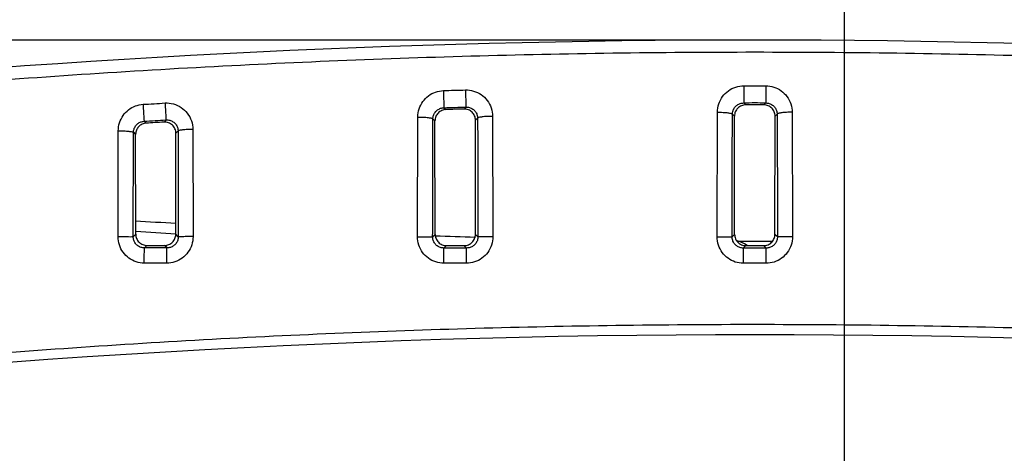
# Model space of a CAD drawing. Header units: inches. Extents: x 0 to 34, y 0 to 22.
# Tile 65 of 98: x 10.2 to 12.9, y 18.5 to 19.6. Entities that reach past the tile are written whole.
import ezdxf

# ---------------------------------------------------------------- set-up
doc = ezdxf.new("R2010")
doc.units = ezdxf.units.IN
doc.header["$LTSCALE"] = 1.87
doc.header["$MEASUREMENT"] = 0
doc.layers.get('0').update_dxf_attribs({"linetype": 'CONTINUOUS'})
doc.layers.add('DIMENSIONS', color=7, linetype='CONTINUOUS')
doc.styles.get("Standard").update_dxf_attribs({"font": 'txt', "width": 0.8})
doc.dimstyles.new('DIMSTYLE_1', dxfattribs={"dimtxt": 0.125, "dimasz": 0.18, "dimexe": 0.18, "dimexo": 0.0625, "dimgap": 0.09, "dimtad": 0, "dimtih": 1, "dimtoh": 1, "dimdec": 3, "dimzin": 4, "dimdsep": 46, "dimtxsty": 'STANDARD', "dimblk": '_FILLED', "dimblk1": '_FILLED', "dimblk2": '_FILLED', "dimcen": 0.09, "dimadec": 0, "dimazin": 0, "dimtp": 0.001, "dimtm": 0.001, "dimtfac": 1, "dimtdec": 3, "dimtofl": 0, "dimtmove": 0, "dimatfit": 3, "dimldrblk": '_FILLED', "dimfxl": 1, "dimtolj": 1, "dimtzin": 4, "dimarcsym": 0})

# ---------------------------------------------------------------- blocks, each defined once
blk = doc.blocks.new('_FILLED')
at = {"color": 0, "linetype": 'BYBLOCK'}
blk.add_solid([(0, 0), (-1, 0.174), (-1, -0.174)], dxfattribs=at)
blk = doc.blocks.new('*D0')
at = {"layer": 'DIMENSIONS', "color": 2, "linetype": 'CONTINUOUS'}
for p, q in [((12.1407, 19.5733), (7.5882, 19.5733)), ((7.7132, 19.5733), (7.7132, 18.8645)), ((7.7132, 17.7913), (7.7132, 18.6145)), ((9.4432, 17.7913), (7.5882, 17.7913))]:
    blk.add_line(p, q, dxfattribs=at)
at = {"layer": 'DIMENSIONS', "color": 2, "linetype": 'CONTINUOUS', "xscale": 0.18, "yscale": 0.18, "zscale": 0.18}
for p, rotation in [((7.7132, 19.5733), 90), ((7.7132, 17.7913), 270)]:
    blk.add_blockref('_FILLED', p, dxfattribs=dict(at, rotation=rotation))
at = {"layer": 'DIMENSIONS', "color": 2, "linetype": 'CONTINUOUS', "width": 0.8}
for s, p in [('1.782', (7.0507, 18.677)), ('[', (7.6757, 18.677)), ('45.26', (7.7757, 18.677)), (']', (8.2757, 18.677))]:
    blk.add_text(s, height=0.125, dxfattribs=at).set_placement(p)
blk = doc.blocks.new('*D3')
at = {"layer": 'DIMENSIONS', "color": 2, "linetype": 'CONTINUOUS'}
for p, q in [((12.4432, 18.1663), (12.4432, 20.9483)), ((13.7415, 17.3163), (13.7415, 20.9483)), ((12.4432, 20.8233), (12.0752, 20.8233)), ((13.7415, 20.8233), (14.1015, 20.8233))]:
    blk.add_line(p, q, dxfattribs=at)
at = {"layer": 'DIMENSIONS', "color": 2, "linetype": 'CONTINUOUS', "xscale": 0.18, "yscale": 0.18, "zscale": 0.18}
blk.add_blockref('_FILLED', (12.4432, 20.8233), dxfattribs=at)
at = {"layer": 'DIMENSIONS', "color": 2, "linetype": 'CONTINUOUS', "xscale": 0.18, "yscale": 0.18, "zscale": 0.18, "rotation": 180}
blk.add_blockref('_FILLED', (13.7415, 20.8233), dxfattribs=at)
at = {"layer": 'DIMENSIONS', "color": 2, "linetype": 'CONTINUOUS', "width": 0.8}
for s, p in [('1.298', (10.6877, 20.7608)), ('[', (11.3127, 20.7608)), ('32.98', (11.4127, 20.7608)), (']', (11.9127, 20.7608))]:
    blk.add_text(s, height=0.125, dxfattribs=at).set_placement(p)

msp = doc.modelspace()

# ---------------------------------------------------------------- linework, layer by layer
at = {"color": 7, "linetype": 'CONTINUOUS'}
for p, q in [((12.1737, 19.4512), (12.1737, 19.4052)), ((12.2327, 19.4512), (12.2326, 19.4052)), ((11.3729, 19.3926), (11.3781, 19.3876)), ((11.4317, 19.3943), (11.4265, 19.389)), ((12.1737, 19.4052), (12.1788, 19.4001)), ((12.2275, 19.4001), (12.1788, 19.4001)), ((12.2326, 19.4052), (12.2275, 19.4001)), ((10.5721, 19.3564), (10.5775, 19.3513)), ((10.6307, 19.3599), (10.6253, 19.3542)), ((11.3025, 19.0477), (11.3032, 19.3677)), ((11.3435, 19.363), (11.349, 19.3576)), ((11.3494, 19.054), (11.349, 19.3576)), ((11.457, 19.054), (11.4573, 19.359)), ((11.4629, 19.3647), (11.4573, 19.359)), ((11.5026, 19.3695), (11.5033, 19.0476)), ((12.1027, 19.0476), (12.1034, 19.3806)), ((12.1434, 19.3756), (12.1489, 19.3701)), ((12.1493, 19.0539), (12.1489, 19.3701)), ((12.257, 19.0539), (12.2574, 19.3701)), ((12.2629, 19.3756), (12.2574, 19.3701)), ((12.3029, 19.3806), (12.3037, 19.0476)), ((10.5026, 19.048), (10.5031, 19.331)), ((10.6627, 19.3303), (10.657, 19.3242)), ((10.7022, 19.3346), (10.7028, 19.0479)), ((10.5437, 19.3268), (10.5494, 19.3214)), ((10.5497, 19.0543), (10.5494, 19.3214)), ((10.6567, 19.0543), (10.657, 19.3242)), ((10.5431, 19.0478), (10.5497, 19.0543)), ((10.6633, 19.0476), (10.6567, 19.0543)), ((11.3428, 19.0475), (11.3494, 19.054)), ((11.4636, 19.0474), (11.457, 19.054)), ((12.1427, 19.0473), (12.1493, 19.0539)), ((12.2636, 19.0473), (12.257, 19.0539)), ((10.5731, 19.0178), (10.5797, 19.0244)), ((10.6333, 19.0177), (10.6267, 19.0244)), ((11.3728, 19.0175), (11.3794, 19.0241)), ((11.4336, 19.0175), (11.4269, 19.0241)), ((12.1727, 19.0174), (12.1793, 19.024)), ((12.1727, 18.9766), (12.1727, 19.0174)), ((12.2336, 19.0174), (12.227, 19.024)), ((12.2337, 18.9766), (12.2336, 19.0174))]:
    msp.add_line(p, q, dxfattribs=at)
for centre, radius, start, end in [((12.2032, -7.9642), 27.5375, 84.09115, 95.90885), ((12.2032, -7.9642), 27.3694, 89.93838, 90.06163), ((12.2032, 44.0358), 25, 266.20702, 266.45287), ((12.2032, 44.0358), 25, 268.04273, 268.2892), ((12.1072, 18.8965), 0.1486, 66.0708, 71.1244), ((12.2032, 44.0358), 25, 269.89059, 270.10942), ((12.1072, 18.8965), 0.1489, 59.0531, 65.8089), ((12.2032, -7.9642), 26.75, 82.80027, 97.19973)]:
    msp.add_arc(centre, radius, start, end, dxfattribs=at)
for points, knots in [([(15.0349, 19.3925), (14.9102, 19.4056), (14.6602, 19.4301), (14.2843, 19.4616), (13.9072, 19.488), (13.5293, 19.5091), (13.1508, 19.525), (12.7719, 19.5356), (12.3928, 19.5409), (12.0136, 19.5409), (11.6345, 19.5356), (11.2556, 19.525), (10.877, 19.5091), (10.4991, 19.488), (10.122, 19.4616), (9.7461, 19.4301), (9.4962, 19.4056), (9.3714, 19.3925)], [0, 0, 0, 0, 0.06631, 0.132812, 0.199446, 0.266168, 0.332946, 0.399757, 0.466584, 0.533416, 0.600244, 0.667054, 0.733832, 0.800554, 0.867189, 0.93369, 1, 1, 1, 1]), ([(11.3032, 19.3677), (11.3033, 19.3751), (11.3056, 19.3897), (11.3155, 19.4095), (11.3309, 19.4253), (11.3501, 19.4355), (11.3643, 19.4382), (11.3714, 19.4384)], [0, 0, 0, 0, 0.203152, 0.405155, 0.605392, 0.803636, 1, 1, 1, 1]), ([(11.3714, 19.4384), (11.3812, 19.4387), (11.4008, 19.4393), (11.4205, 19.4399), (11.4303, 19.4401)], [0, 0, 0, 0, 0.500024, 1, 1, 1, 1]), ([(11.3714, 19.4384), (11.3716, 19.4328), (11.3719, 19.4224), (11.3723, 19.4084), (11.3727, 19.3987), (11.3727, 19.3939), (11.3729, 19.3926)], [0, 0, 0, 0, 0.363744, 0.686328, 0.911501, 1, 1, 1, 1]), ([(11.4303, 19.4401), (11.4377, 19.4404), (11.4526, 19.4384), (11.473, 19.4285), (11.4894, 19.4127), (11.5001, 19.3923), (11.5026, 19.3771), (11.5026, 19.3695)], [0, 0, 0, 0, 0.197051, 0.395253, 0.595416, 0.797441, 1, 1, 1, 1]), ([(11.4303, 19.4401), (11.4305, 19.4346), (11.4308, 19.4241), (11.4311, 19.4102), (11.4316, 19.4005), (11.4316, 19.3957), (11.4317, 19.3943)], [0, 0, 0, 0, 0.363696, 0.686291, 0.911491, 1, 1, 1, 1]), ([(12.1034, 19.3806), (12.1035, 19.388), (12.1059, 19.403), (12.1162, 19.423), (12.1321, 19.4388), (12.1519, 19.4489), (12.1665, 19.4512), (12.1737, 19.4512)], [0, 0, 0, 0, 0.203099, 0.405089, 0.605281, 0.803391, 1, 1, 1, 1]), ([(12.1737, 19.4512), (12.1835, 19.4512), (12.2032, 19.4512), (12.2228, 19.4512), (12.2327, 19.4512)], [0, 0, 0, 0, 0.5, 1, 1, 1, 1]), ([(12.2327, 19.4512), (12.2399, 19.4512), (12.2545, 19.4489), (12.2743, 19.4388), (12.2901, 19.423), (12.3004, 19.4029), (12.3029, 19.388), (12.3029, 19.3806)], [0, 0, 0, 0, 0.196957, 0.395134, 0.59532, 0.7974, 1, 1, 1, 1]), ([(10.5031, 19.331), (10.5031, 19.3382), (10.5054, 19.3526), (10.515, 19.3721), (10.5298, 19.3878), (10.5484, 19.3983), (10.5623, 19.4012), (10.5692, 19.4017)], [0, 0, 0, 0, 0.20311, 0.405041, 0.605255, 0.803556, 1, 1, 1, 1]), ([(10.5692, 19.4017), (10.579, 19.4022), (10.5985, 19.4034), (10.6181, 19.4046), (10.6279, 19.4052)], [0, 0, 0, 0, 0.500039, 1, 1, 1, 1]), ([(10.5692, 19.4017), (10.5695, 19.3961), (10.5702, 19.3858), (10.5709, 19.372), (10.5718, 19.3625), (10.5718, 19.3577), (10.5721, 19.3564)], [0, 0, 0, 0, 0.364747, 0.687117, 0.911727, 1, 1, 1, 1]), ([(10.6279, 19.4052), (10.6354, 19.4056), (10.6506, 19.404), (10.6716, 19.3944), (10.6885, 19.3785), (10.6996, 19.3578), (10.7022, 19.3423), (10.7022, 19.3346)], [0, 0, 0, 0, 0.197256, 0.395518, 0.595621, 0.79752, 1, 1, 1, 1]), ([(10.6279, 19.4052), (10.6282, 19.3996), (10.6288, 19.3893), (10.6295, 19.3755), (10.6304, 19.3659), (10.6304, 19.3612), (10.6307, 19.3599)], [0, 0, 0, 0, 0.364653, 0.687044, 0.911707, 1, 1, 1, 1]), ([(11.3435, 19.363), (11.3435, 19.366), (11.3446, 19.3722), (11.3489, 19.3805), (11.3555, 19.3871), (11.3638, 19.3914), (11.3699, 19.3925), (11.3729, 19.3926)], [0, 0, 0, 0, 0.200521, 0.401577, 0.602093, 0.801723, 1, 1, 1, 1]), ([(11.3781, 19.3876), (11.3742, 19.3875), (11.3666, 19.3857), (11.3569, 19.379), (11.3505, 19.3691), (11.349, 19.3614), (11.349, 19.3576)], [0, 0, 0, 0, 0.25003, 0.500268, 0.75034, 1, 1, 1, 1]), ([(11.3729, 19.3926), (11.3827, 19.3929), (11.4023, 19.3935), (11.4219, 19.394), (11.4317, 19.3943)], [0, 0, 0, 0, 0.500061, 1, 1, 1, 1]), ([(11.4265, 19.389), (11.4185, 19.3888), (11.4023, 19.3883), (11.3861, 19.3878), (11.3781, 19.3876)], [0, 0, 0, 0, 0.499999, 1, 1, 1, 1]), ([(11.4573, 19.359), (11.4573, 19.363), (11.4557, 19.3711), (11.4488, 19.3812), (11.4385, 19.3877), (11.4305, 19.3891), (11.4265, 19.389)], [0, 0, 0, 0, 0.251428, 0.502312, 0.752029, 1, 1, 1, 1]), ([(11.4317, 19.3943), (11.4349, 19.3944), (11.4413, 19.3936), (11.45, 19.3895), (11.4571, 19.3828), (11.4617, 19.3743), (11.4628, 19.3679), (11.4629, 19.3647)], [0, 0, 0, 0, 0.198952, 0.398443, 0.598718, 0.799538, 1, 1, 1, 1]), ([(12.1434, 19.3756), (12.1435, 19.3787), (12.1445, 19.385), (12.149, 19.3934), (12.1559, 19.4001), (12.1644, 19.4042), (12.1706, 19.4052), (12.1737, 19.4052)], [0, 0, 0, 0, 0.201066, 0.401897, 0.602216, 0.8016, 1, 1, 1, 1]), ([(12.1788, 19.4001), (12.1749, 19.4001), (12.167, 19.3985), (12.1571, 19.3918), (12.1504, 19.3819), (12.1489, 19.374), (12.1489, 19.3701)], [0, 0, 0, 0, 0.250154, 0.500352, 0.750344, 1, 1, 1, 1]), ([(12.2574, 19.3701), (12.2574, 19.374), (12.2559, 19.3819), (12.2492, 19.3919), (12.2393, 19.3986), (12.2314, 19.4001), (12.2275, 19.4001)], [0, 0, 0, 0, 0.25075, 0.50112, 0.750929, 1, 1, 1, 1]), ([(12.2326, 19.4052), (12.2357, 19.4052), (12.242, 19.4042), (12.2505, 19.4), (12.2573, 19.3934), (12.2618, 19.385), (12.2629, 19.3787), (12.2629, 19.3756)], [0, 0, 0, 0, 0.19884, 0.398283, 0.598585, 0.799494, 1, 1, 1, 1]), ([(10.5437, 19.3268), (10.5437, 19.3298), (10.5447, 19.3358), (10.5488, 19.344), (10.5552, 19.3506), (10.5632, 19.355), (10.5692, 19.3562), (10.5721, 19.3564)], [0, 0, 0, 0, 0.200788, 0.40178, 0.602191, 0.801746, 1, 1, 1, 1]), ([(10.5721, 19.3564), (10.5819, 19.357), (10.6014, 19.3582), (10.6209, 19.3593), (10.6307, 19.3599)], [0, 0, 0, 0, 0.500072, 1, 1, 1, 1]), ([(10.6307, 19.3599), (10.6339, 19.3601), (10.6405, 19.3594), (10.6495, 19.3554), (10.6568, 19.3487), (10.6616, 19.3401), (10.6627, 19.3335), (10.6627, 19.3303)], [0, 0, 0, 0, 0.19917, 0.39873, 0.598938, 0.799626, 1, 1, 1, 1]), ([(11.3032, 19.3677), (11.3083, 19.3677), (11.3175, 19.3674), (11.3302, 19.3667), (11.3378, 19.3651), (11.3431, 19.3642), (11.3435, 19.3629)], [0, 0, 0, 0, 0.368716, 0.685229, 0.904449, 1, 1, 1, 1]), ([(11.3428, 19.0475), (11.3428, 19.0828), (11.3429, 19.1532), (11.3431, 19.2584), (11.3434, 19.3282), (11.3435, 19.363)], [0, 0, 0, 0, 0.33606, 0.669352, 1, 1, 1, 1]), ([(11.5026, 19.3695), (11.4976, 19.3695), (11.4885, 19.3692), (11.4759, 19.3684), (11.4685, 19.3669), (11.4632, 19.3659), (11.4629, 19.3647)], [0, 0, 0, 0, 0.369532, 0.685756, 0.904458, 1, 1, 1, 1]), ([(11.4629, 19.3647), (11.463, 19.3297), (11.4633, 19.2595), (11.4635, 19.1537), (11.4636, 19.0829), (11.4636, 19.0474)], [0, 0, 0, 0, 0.330527, 0.663831, 1, 1, 1, 1]), ([(12.1034, 19.3806), (12.1084, 19.3805), (12.1176, 19.3803), (12.1303, 19.3794), (12.1378, 19.3779), (12.1431, 19.3768), (12.1434, 19.3756)], [0, 0, 0, 0, 0.368752, 0.684865, 0.903828, 1, 1, 1, 1]), ([(12.1427, 19.0473), (12.1427, 19.0841), (12.1428, 19.1574), (12.143, 19.2668), (12.1433, 19.3394), (12.1434, 19.3756)], [0, 0, 0, 0, 0.33618, 0.669514, 1, 1, 1, 1]), ([(12.3029, 19.3806), (12.2979, 19.3805), (12.2887, 19.3803), (12.2761, 19.3794), (12.2685, 19.3779), (12.2632, 19.3768), (12.2629, 19.3756)], [0, 0, 0, 0, 0.368752, 0.684865, 0.903828, 1, 1, 1, 1]), ([(12.2629, 19.3756), (12.2631, 19.3394), (12.2633, 19.2668), (12.2636, 19.1574), (12.2636, 19.0841), (12.2636, 19.0473)], [0, 0, 0, 0, 0.330464, 0.663767, 1, 1, 1, 1]), ([(10.5031, 19.331), (10.5082, 19.331), (10.5174, 19.3308), (10.5303, 19.3301), (10.5379, 19.3286), (10.5433, 19.328), (10.5437, 19.3267)], [0, 0, 0, 0, 0.369348, 0.686723, 0.906208, 1, 1, 1, 1]), ([(10.5775, 19.3513), (10.5738, 19.3511), (10.5663, 19.3492), (10.557, 19.3424), (10.5508, 19.3327), (10.5494, 19.3251), (10.5494, 19.3214)], [0, 0, 0, 0, 0.249918, 0.500194, 0.75034, 1, 1, 1, 1]), ([(10.6253, 19.3542), (10.6174, 19.3537), (10.6014, 19.3528), (10.5855, 19.3518), (10.5775, 19.3513)], [0, 0, 0, 0, 0.499998, 1, 1, 1, 1]), ([(10.657, 19.3242), (10.657, 19.3283), (10.6553, 19.3365), (10.6481, 19.3467), (10.6375, 19.3532), (10.6293, 19.3544), (10.6253, 19.3542)], [0, 0, 0, 0, 0.252061, 0.503406, 0.752892, 1, 1, 1, 1]), ([(10.7022, 19.3346), (10.6973, 19.3346), (10.6882, 19.3343), (10.6757, 19.3337), (10.6684, 19.3322), (10.6631, 19.3315), (10.6627, 19.3303)], [0, 0, 0, 0, 0.371022, 0.687839, 0.90628, 1, 1, 1, 1]), ([(10.6627, 19.3303), (10.6629, 19.2991), (10.6631, 19.2366), (10.6633, 19.1423), (10.6633, 19.0793), (10.6633, 19.0476)], [0, 0, 0, 0, 0.330752, 0.664051, 1, 1, 1, 1]), ([(10.5431, 19.0478), (10.5431, 19.079), (10.5432, 19.1412), (10.5434, 19.2342), (10.5436, 19.296), (10.5437, 19.3268)], [0, 0, 0, 0, 0.335835, 0.669134, 1, 1, 1, 1]), ([(10.5026, 19.048), (10.5076, 19.048), (10.517, 19.048), (10.5294, 19.048), (10.5378, 19.0477), (10.542, 19.048), (10.5431, 19.0478)], [0, 0, 0, 0, 0.373791, 0.694254, 0.913845, 1, 1, 1, 1]), ([(10.5725, 18.977), (10.5653, 18.977), (10.5506, 18.9794), (10.5309, 18.9896), (10.5151, 19.0055), (10.5049, 19.0256), (10.5026, 19.0405), (10.5026, 19.048)], [0, 0, 0, 0, 0.197749, 0.395881, 0.595459, 0.796901, 1, 1, 1, 1]), ([(10.5731, 19.0178), (10.57, 19.0178), (10.5637, 19.0187), (10.5552, 19.023), (10.5485, 19.0297), (10.5441, 19.0383), (10.5431, 19.0446), (10.5431, 19.0478)], [0, 0, 0, 0, 0.199141, 0.398019, 0.597508, 0.798109, 1, 1, 1, 1]), ([(10.5497, 19.0543), (10.5497, 19.0504), (10.5513, 19.0426), (10.558, 19.0326), (10.5679, 19.0259), (10.5758, 19.0244), (10.5797, 19.0244)], [0, 0, 0, 0, 0.250204, 0.500586, 0.750667, 1, 1, 1, 1]), ([(10.6267, 19.0244), (10.6306, 19.0244), (10.6385, 19.0259), (10.6484, 19.0326), (10.6551, 19.0425), (10.6567, 19.0504), (10.6567, 19.0543)], [0, 0, 0, 0, 0.250631, 0.501117, 0.751025, 1, 1, 1, 1]), ([(10.7028, 19.0479), (10.7028, 19.0405), (10.7004, 19.0255), (10.6902, 19.0054), (10.6745, 18.9895), (10.6547, 18.9793), (10.64, 18.977), (10.6327, 18.977)], [0, 0, 0, 0, 0.202722, 0.404242, 0.603999, 0.802405, 1, 1, 1, 1]), ([(10.6633, 19.0476), (10.6633, 19.0445), (10.6623, 19.0382), (10.6579, 19.0297), (10.6512, 19.023), (10.6427, 19.0187), (10.6364, 19.0177), (10.6333, 19.0177)], [0, 0, 0, 0, 0.201013, 0.401719, 0.601468, 0.800806, 1, 1, 1, 1]), ([(10.7028, 19.0479), (10.6978, 19.0479), (10.6887, 19.0479), (10.6766, 19.0479), (10.6685, 19.0476), (10.6644, 19.0479), (10.6633, 19.0477)], [0, 0, 0, 0, 0.375716, 0.695754, 0.914277, 1, 1, 1, 1]), ([(11.3025, 19.0477), (11.3076, 19.0477), (11.3169, 19.0476), (11.3292, 19.0477), (11.3375, 19.0474), (11.3417, 19.0476), (11.3428, 19.0475)], [0, 0, 0, 0, 0.374278, 0.694634, 0.913956, 1, 1, 1, 1]), ([(11.3725, 18.9767), (11.3652, 18.9767), (11.3506, 18.9791), (11.3308, 18.9893), (11.3151, 19.0051), (11.3049, 19.0253), (11.3025, 19.0402), (11.3025, 19.0477)], [0, 0, 0, 0, 0.197816, 0.395984, 0.595555, 0.796956, 1, 1, 1, 1]), ([(11.3728, 19.0175), (11.3697, 19.0175), (11.3634, 19.0184), (11.3549, 19.0227), (11.3482, 19.0294), (11.3438, 19.038), (11.3428, 19.0443), (11.3428, 19.0475)], [0, 0, 0, 0, 0.199204, 0.398139, 0.59762, 0.798169, 1, 1, 1, 1]), ([(11.3494, 19.054), (11.3494, 19.0501), (11.351, 19.0423), (11.3577, 19.0323), (11.3677, 19.0256), (11.3755, 19.0241), (11.3794, 19.0241)], [0, 0, 0, 0, 0.25017, 0.50053, 0.750617, 1, 1, 1, 1]), ([(11.4269, 19.0241), (11.4308, 19.0241), (11.4387, 19.0256), (11.4487, 19.0323), (11.4554, 19.0423), (11.457, 19.0501), (11.457, 19.054)], [0, 0, 0, 0, 0.25057, 0.501047, 0.75098, 1, 1, 1, 1]), ([(11.5033, 19.0476), (11.5033, 19.0402), (11.501, 19.0252), (11.4908, 19.0051), (11.475, 18.9892), (11.4552, 18.9791), (11.4406, 18.9767), (11.4333, 18.9767)], [0, 0, 0, 0, 0.202765, 0.404329, 0.604099, 0.80247, 1, 1, 1, 1]), ([(11.4636, 19.0474), (11.4636, 19.0442), (11.4626, 19.0379), (11.4582, 19.0294), (11.4514, 19.0227), (11.4429, 19.0184), (11.4367, 19.0175), (11.4336, 19.0175)], [0, 0, 0, 0, 0.201034, 0.401814, 0.601588, 0.800877, 1, 1, 1, 1]), ([(11.5033, 19.0476), (11.4983, 19.0476), (11.4891, 19.0476), (11.477, 19.0477), (11.4688, 19.0474), (11.4647, 19.0476), (11.4636, 19.0474)], [0, 0, 0, 0, 0.37524, 0.695384, 0.914172, 1, 1, 1, 1]), ([(12.1027, 19.0476), (12.1077, 19.0476), (12.1169, 19.0475), (12.1292, 19.0476), (12.1375, 19.0473), (12.1416, 19.0475), (12.1427, 19.0473)], [0, 0, 0, 0, 0.374761, 0.695011, 0.914065, 1, 1, 1, 1]), ([(12.1727, 18.9766), (12.1654, 18.9766), (12.1508, 18.979), (12.131, 18.9891), (12.1152, 19.005), (12.105, 19.0251), (12.1027, 19.0401), (12.1027, 19.0476)], [0, 0, 0, 0, 0.197883, 0.396089, 0.595654, 0.797013, 1, 1, 1, 1]), ([(12.1727, 19.0174), (12.1696, 19.0174), (12.1633, 19.0183), (12.1548, 19.0226), (12.148, 19.0293), (12.1437, 19.0378), (12.1427, 19.0442), (12.1427, 19.0473)], [0, 0, 0, 0, 0.19935, 0.398326, 0.59778, 0.798254, 1, 1, 1, 1]), ([(12.1493, 19.0539), (12.1493, 19.05), (12.1509, 19.0421), (12.1576, 19.0322), (12.1675, 19.0255), (12.1754, 19.024), (12.1793, 19.024)], [0, 0, 0, 0, 0.250132, 0.50047, 0.750564, 1, 1, 1, 1]), ([(12.227, 19.024), (12.2309, 19.024), (12.2388, 19.0256), (12.2488, 19.0322), (12.2555, 19.0422), (12.257, 19.0501), (12.257, 19.0539)], [0, 0, 0, 0, 0.250512, 0.500982, 0.750939, 1, 1, 1, 1]), ([(12.2636, 19.0473), (12.2636, 19.0442), (12.2626, 19.0378), (12.2583, 19.0293), (12.2515, 19.0226), (12.243, 19.0183), (12.2368, 19.0174), (12.2336, 19.0174)], [0, 0, 0, 0, 0.201073, 0.401896, 0.601668, 0.800818, 1, 1, 1, 1]), ([(12.3037, 19.0476), (12.3037, 19.0401), (12.3013, 19.0252), (12.2911, 19.005), (12.2753, 18.9891), (12.2556, 18.979), (12.2409, 18.9766), (12.2337, 18.9766)], [0, 0, 0, 0, 0.202784, 0.404359, 0.604107, 0.802347, 1, 1, 1, 1]), ([(12.3037, 19.0476), (12.2987, 19.0476), (12.2894, 19.0475), (12.2772, 19.0476), (12.2689, 19.0473), (12.2648, 19.0475), (12.2636, 19.0473)], [0, 0, 0, 0, 0.37476, 0.695011, 0.914064, 1, 1, 1, 1]), ([(10.5725, 18.977), (10.5725, 18.9821), (10.5726, 18.9915), (10.5725, 19.004), (10.5732, 19.0123), (10.5727, 19.0167), (10.5731, 19.0178)], [0, 0, 0, 0, 0.373417, 0.693903, 0.913663, 1, 1, 1, 1]), ([(10.6333, 19.0177), (10.6232, 19.0177), (10.6032, 19.0178), (10.5831, 19.0178), (10.5731, 19.0178)], [0, 0, 0, 0, 0.500034, 1, 1, 1, 1]), ([(10.5797, 19.0244), (10.5875, 19.0244), (10.6032, 19.0244), (10.6188, 19.0244), (10.6267, 19.0244)], [0, 0, 0, 0, 0.5, 1, 1, 1, 1]), ([(10.6327, 18.977), (10.6327, 18.9821), (10.6328, 18.9915), (10.6327, 19.004), (10.6334, 19.0123), (10.6329, 19.0166), (10.6333, 19.0177)], [0, 0, 0, 0, 0.373422, 0.693911, 0.913672, 1, 1, 1, 1]), ([(11.3725, 18.9767), (11.3725, 18.9818), (11.3726, 18.9912), (11.3725, 19.0037), (11.3729, 19.0121), (11.3726, 19.0163), (11.3728, 19.0175)], [0, 0, 0, 0, 0.373471, 0.693999, 0.913764, 1, 1, 1, 1]), ([(11.4336, 19.0175), (11.4234, 19.0175), (11.4032, 19.0175), (11.3829, 19.0175), (11.3728, 19.0175)], [0, 0, 0, 0, 0.5, 1, 1, 1, 1]), ([(11.3794, 19.0241), (11.3873, 19.0241), (11.4032, 19.0241), (11.419, 19.0241), (11.4269, 19.0241)], [0, 0, 0, 0, 0.499999, 1, 1, 1, 1]), ([(11.4333, 18.9767), (11.4333, 18.9818), (11.4333, 18.9912), (11.4333, 19.0036), (11.4336, 19.0121), (11.4333, 19.0163), (11.4336, 19.0175)], [0, 0, 0, 0, 0.373474, 0.694003, 0.913768, 1, 1, 1, 1]), ([(12.168, 19.032), (12.1679, 19.032), (12.1677, 19.0321), (12.1675, 19.0322), (12.1674, 19.0323)], [0, 0, 0, 0, 0.500405, 1, 1, 1, 1]), ([(12.1682, 19.0323), (12.1682, 19.0322), (12.1681, 19.0322), (12.1681, 19.0322), (12.1681, 19.0321)], [0, 0, 0, 0, 0.251181, 1, 1, 1, 1]), ([(12.2336, 19.0174), (12.2235, 19.0174), (12.2032, 19.0174), (12.1829, 19.0174), (12.1727, 19.0174)], [0, 0, 0, 0, 0.500031, 1, 1, 1, 1]), ([(10.6327, 18.977), (10.6227, 18.977), (10.6026, 18.977), (10.5826, 18.977), (10.5725, 18.977)], [0, 0, 0, 0, 0.5, 1, 1, 1, 1]), ([(11.4333, 18.9767), (11.4232, 18.9767), (11.4029, 18.9767), (11.3826, 18.9767), (11.3725, 18.9767)], [0, 0, 0, 0, 0.5, 1, 1, 1, 1]), ([(8.8687, 18.6032), (8.9892, 18.6184), (9.2314, 18.6474), (9.5965, 18.686), (9.9646, 18.7198), (10.335, 18.7486), (10.7075, 18.7723), (11.0815, 18.7907), (11.4566, 18.804), (11.8324, 18.8119), (12.2085, 18.8145), (12.5847, 18.8117), (12.9605, 18.8037), (13.3355, 18.7903), (13.7095, 18.7717), (14.0819, 18.7478), (14.4523, 18.7189), (14.8204, 18.685), (15.182, 18.6466), (15.4207, 18.618), (15.5376, 18.6032)], [0, 0, 0, 0, 0.054496, 0.109427, 0.164722, 0.220316, 0.276147, 0.332159, 0.388303, 0.444531, 0.5008, 0.557069, 0.613296, 0.669436, 0.725444, 0.781269, 0.836855, 0.892141, 0.947101, 1, 1, 1, 1])]:
    msp.add_open_spline(points, degree=3, knots=knots, dxfattribs=at)
for points in [[(10.6567, 19.0546), (10.6212, 19.0568), (10.5856, 19.0591), (10.5501, 19.0614)], [(12.1681, 19.0321), (12.1681, 19.0321), (12.168, 19.032), (12.168, 19.032)], [(12.1793, 19.024), (12.1873, 19.024), (12.2032, 19.024), (12.2191, 19.024), (12.227, 19.024)], [(12.2337, 18.9766), (12.2235, 18.9766), (12.2032, 18.9766), (12.1828, 18.9766), (12.1727, 18.9766)]]:
    msp.add_open_spline(points, degree=3, dxfattribs=at)

# ---------------------------------------------------------------- dimensions: what is measured, and where the dimension line sits
at = {"layer": 'DIMENSIONS', "color": 2, "linetype": 'CONTINUOUS'}
for base, p1, p2, angle, picture, middle in [((12.4432, 20.8233), (13.7415, 17.3163), (12.4432, 18.1663), 180, '*D3', (11.3502, 20.8233)), ((7.7132, 19.5733), (9.4432, 17.7913), (12.1407, 19.5733), 90, '*D0', (7.7132, 18.7395))]:
    dim = msp.add_linear_dim(base=base, p1=p1, p2=p2, angle=angle, dimstyle='DIMSTYLE_1', dxfattribs=at)
    dim.commit()
    dim.dimension.update_dxf_attribs({"geometry": picture, "text_midpoint": middle, "dimtype": 160})

doc.saveas('drawing.dxf')
